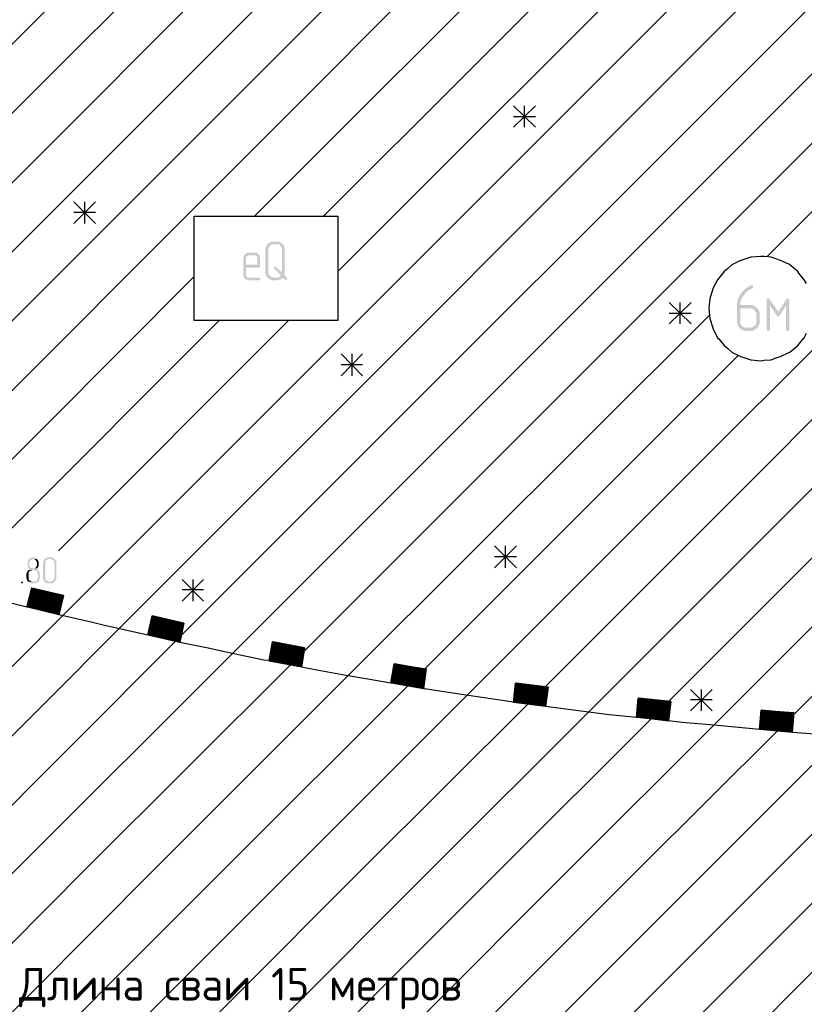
# Model space of a CAD drawing. Header units: millimetres. Extents: x -93479 to 1057970, y -66333 to 172656.
# Tile 126 of 256: x 229980 to 236000, y 39573 to 47127. Entities that reach past the tile are written whole.
import ezdxf

# ---------------------------------------------------------------- set-up
doc = ezdxf.new("R2010")
doc.units = ezdxf.units.MM
doc.layers.add('G-ANNO-DIMS-1', color=7, linetype='Continuous', lineweight=18)
doc.layers.add('PDF _Геометрия', color=7, linetype='Continuous')
doc.layers.add('PDF _Сплошная заливка', color=7, linetype='Continuous')
doc.styles.add('ISOCPEUR', font='GOST_Common.ttf', dxfattribs={"height": 450})

# ---------------------------------------------------------------- blocks, each defined once
blk = doc.blocks.new('геология3')
at = {"layer": 'PDF _Сплошная заливка', "transparency": 33554559}
for points in [[(68.3761, -12.2748), (68.3611, -12.2748), (68.3578, -12.2765), (68.3544, -12.2782), (68.3528, -12.2798), (68.3494, -12.2815), (68.3761, -12.2832), (68.3828, -12.2832), (68.3861, -12.2848), (68.3878, -12.2882), (68.3911, -12.2898), (68.3911, -12.2932), (68.3928, -12.2965), (68.3928, -12.3682), (68.4011, -12.3698), (68.4011, -12.2932), (68.3994, -12.2898), (68.3978, -12.2865), (68.3961, -12.2832), (68.3944, -12.2815), (68.3911, -12.2798), (68.3894, -12.2765), (68.3861, -12.2765), (68.3828, -12.2748), (68.3794, -12.2748)], [(68.3494, -12.2815), (68.3478, -12.2848), (68.3461, -12.2865), (68.3444, -12.2898), (68.3428, -12.2932), (68.3428, -12.3698), (68.3444, -12.3732), (68.3444, -12.3765), (68.3461, -12.3798), (68.3478, -12.3815), (68.3494, -12.3848), (68.3678, -12.3832), (68.3644, -12.3832), (68.3611, -12.3815), (68.3578, -12.3798), (68.3561, -12.3782), (68.3544, -12.3748), (68.3528, -12.3732), (68.3511, -12.3698), (68.3511, -12.2965), (68.3528, -12.2932), (68.3544, -12.2898), (68.3561, -12.2865), (68.3594, -12.2848), (68.3611, -12.2832), (68.3761, -12.2832)], [(68.2794, -12.3148), (68.2778, -12.3182), (68.2761, -12.3215), (68.2761, -12.3782), (68.2778, -12.3815), (68.2794, -12.3848), (68.2811, -12.3865), (68.2828, -12.3882), (68.2861, -12.3898), (68.2894, -12.3915), (68.3228, -12.3915), (68.3244, -12.3898), (68.3261, -12.3898), (68.3261, -12.3848), (68.3228, -12.3832), (68.2894, -12.3832), (68.2878, -12.3815), (68.2844, -12.3782), (68.2844, -12.3532), (68.3244, -12.3532), (68.3261, -12.3498), (68.2844, -12.3448), (68.2844, -12.3215), (68.2878, -12.3182), (68.2894, -12.3165), (68.3094, -12.3165)], [(68.3094, -12.3082), (68.2894, -12.3082), (68.2861, -12.3098), (68.2828, -12.3115), (68.2811, -12.3132), (68.2794, -12.3148), (68.3094, -12.3165), (68.3128, -12.3165), (68.3161, -12.3182), (68.3178, -12.3215), (68.3178, -12.3448), (68.2844, -12.3448), (68.3261, -12.3498), (68.3261, -12.3215), (68.3244, -12.3182), (68.3244, -12.3148), (68.3211, -12.3132), (68.3194, -12.3098), (68.3161, -12.3082), (68.3128, -12.3082)], [(68.3728, -12.3498), (68.3694, -12.3515), (68.3678, -12.3532), (68.3694, -12.3565), (68.3894, -12.3765), (68.3878, -12.3798), (68.3844, -12.3815), (68.3811, -12.3832), (68.3944, -12.3832), (68.4028, -12.3898), (68.4061, -12.3915), (68.4078, -12.3898), (68.4094, -12.3865), (68.4078, -12.3848), (68.3994, -12.3748), (68.4011, -12.3732), (68.4011, -12.3698), (68.3928, -12.3682), (68.3744, -12.3515)], [(68.3811, -12.3832), (68.3678, -12.3832), (68.3494, -12.3848), (68.3528, -12.3865), (68.3561, -12.3882), (68.3578, -12.3898), (68.3611, -12.3915), (68.3794, -12.3915), (68.3828, -12.3898), (68.3878, -12.3898), (68.3894, -12.3882), (68.3928, -12.3848), (68.3944, -12.3832)], [(69.8111, -12.4065), (69.8078, -12.4065), (69.8044, -12.4082), (69.8011, -12.4115), (69.7978, -12.4132), (69.7944, -12.4148), (69.7911, -12.4165), (69.7878, -12.4198), (69.7861, -12.4232), (69.7828, -12.4248), (69.7811, -12.4282), (69.7778, -12.4315), (69.7761, -12.4332), (69.7744, -12.4382), (69.7728, -12.4415), (69.7711, -12.4448), (69.7694, -12.4482), (69.7678, -12.4515), (69.7678, -12.4565), (69.7661, -12.4598), (69.7661, -12.5198), (69.7678, -12.5232), (69.7678, -12.5265), (69.7694, -12.5298), (69.7728, -12.5332), (69.7744, -12.5365), (69.7961, -12.5348), (69.7911, -12.5348), (69.7878, -12.5332), (69.7844, -12.5315), (69.7811, -12.5298), (69.7794, -12.5265), (69.7778, -12.5232), (69.7761, -12.5198), (69.7761, -12.4765), (69.8061, -12.4765), (69.8261, -12.4748), (69.8228, -12.4715), (69.8194, -12.4698), (69.8161, -12.4682), (69.8128, -12.4665), (69.7761, -12.4665), (69.7761, -12.4582), (69.7778, -12.4548), (69.7778, -12.4515), (69.7794, -12.4482), (69.7811, -12.4448), (69.7844, -12.4415), (69.7844, -12.4398), (69.7878, -12.4365), (69.7894, -12.4332), (69.7928, -12.4298), (69.7944, -12.4265), (69.7978, -12.4248), (69.8011, -12.4215), (69.8044, -12.4198), (69.8078, -12.4182), (69.8111, -12.4165), (69.8128, -12.4165), (69.8144, -12.4148), (69.8144, -12.4082)], [(69.8611, -12.4465), (69.8578, -12.4465), (69.8561, -12.4498), (69.8561, -12.4515), (69.8661, -12.4682), (69.8861, -12.4982), (69.8911, -12.4865), (69.8644, -12.4482)], [(69.8561, -12.4515), (69.8561, -12.5398), (69.8578, -12.5432), (69.8611, -12.5448), (69.8644, -12.5432), (69.8661, -12.5415), (69.8661, -12.4682)], [(69.9194, -12.4465), (69.9161, -12.4482), (69.8911, -12.4865), (69.8861, -12.4982), (69.8894, -12.5015), (69.8911, -12.5015), (69.8928, -12.4998), (69.8944, -12.4982), (69.9144, -12.4682), (69.9244, -12.4515), (69.9228, -12.4482)], [(69.9244, -12.4515), (69.9144, -12.4682), (69.9144, -12.5398), (69.9161, -12.5432), (69.9194, -12.5448), (69.9228, -12.5432), (69.9244, -12.5415), (69.9244, -12.5398)], [(69.8261, -12.4748), (69.8061, -12.4765), (69.8128, -12.4765), (69.8161, -12.4798), (69.8194, -12.4815), (69.8211, -12.4848), (69.8244, -12.4882), (69.8244, -12.5232), (69.8211, -12.5265), (69.8194, -12.5298), (69.8161, -12.5315), (69.8128, -12.5332), (69.8094, -12.5348), (69.7961, -12.5348), (69.7744, -12.5365), (69.7778, -12.5398), (69.7811, -12.5415), (69.7844, -12.5432), (69.7878, -12.5432), (69.7911, -12.5448), (69.8094, -12.5448), (69.8128, -12.5432), (69.8161, -12.5432), (69.8194, -12.5415), (69.8228, -12.5382), (69.8261, -12.5365), (69.8294, -12.5332), (69.8311, -12.5298), (69.8328, -12.5265), (69.8344, -12.5232), (69.8344, -12.4882), (69.8328, -12.4848), (69.8311, -12.4798), (69.8294, -12.4782)], [(67.6411, -13.2282), (67.6361, -13.2282), (67.6344, -13.2298), (67.6328, -13.2298), (67.6311, -13.2315), (67.6294, -13.2332), (67.6278, -13.2348), (67.6261, -13.2365), (67.6261, -13.2382), (67.6244, -13.2398), (67.6244, -13.2548), (67.6261, -13.2565), (67.6261, -13.2582), (67.6278, -13.2598), (67.6294, -13.2615), (67.6294, -13.2632), (67.6311, -13.2632), (67.6294, -13.2648), (67.6278, -13.2665), (67.6444, -13.2665), (67.6461, -13.2682), (67.6511, -13.2682), (67.6528, -13.2698), (67.6544, -13.2715), (67.6544, -13.2765), (67.6561, -13.2782), (67.6561, -13.2898), (67.6544, -13.2915), (67.6544, -13.2948), (67.6528, -13.2965), (67.6528, -13.2982), (67.6511, -13.2998), (67.6478, -13.2998), (67.6461, -13.3015), (67.6261, -13.3015), (67.6278, -13.3032), (67.6294, -13.3048), (67.6328, -13.3048), (67.6344, -13.3065), (67.6494, -13.3065), (67.6511, -13.3048), (67.6528, -13.3048), (67.6544, -13.3032), (67.6561, -13.3015), (67.6578, -13.2998), (67.6594, -13.2982), (67.6594, -13.2965), (67.6611, -13.2948), (67.6611, -13.2732), (67.6594, -13.2715), (67.6594, -13.2698), (67.6578, -13.2698), (67.6578, -13.2682), (67.6561, -13.2665), (67.6544, -13.2648), (67.6528, -13.2632), (67.6544, -13.2615), (67.6394, -13.2615), (67.6378, -13.2598), (67.6344, -13.2598), (67.6328, -13.2582), (67.6328, -13.2565), (67.6311, -13.2548), (67.6311, -13.2532), (67.6294, -13.2498), (67.6294, -13.2448), (67.6311, -13.2432), (67.6311, -13.2398), (67.6328, -13.2382), (67.6328, -13.2365), (67.6361, -13.2348), (67.6378, -13.2348), (67.6394, -13.2332), (67.6528, -13.2332), (67.6511, -13.2315), (67.6494, -13.2298), (67.6478, -13.2298), (67.6461, -13.2282), (67.6428, -13.2282)], [(67.6528, -13.2332), (67.6411, -13.2332), (67.6444, -13.2332), (67.6461, -13.2348), (67.6478, -13.2348), (67.6494, -13.2365), (67.6511, -13.2382), (67.6511, -13.2398), (67.6528, -13.2432), (67.6528, -13.2532), (67.6511, -13.2548), (67.6511, -13.2565), (67.6494, -13.2582), (67.6478, -13.2598), (67.6461, -13.2615), (67.6411, -13.2615), (67.6544, -13.2615), (67.6544, -13.2598), (67.6561, -13.2582), (67.6578, -13.2548), (67.6578, -13.2398), (67.6561, -13.2382), (67.6561, -13.2365), (67.6544, -13.2348)], [(67.6944, -13.2282), (67.6844, -13.2282), (67.6828, -13.2298), (67.6794, -13.2298), (67.6778, -13.2315), (67.6761, -13.2332), (67.6744, -13.2348), (67.6744, -13.2365), (67.6728, -13.2382), (67.6728, -13.2398), (67.6711, -13.2432), (67.6711, -13.2915), (67.6728, -13.2948), (67.6728, -13.2965), (67.6744, -13.2982), (67.6744, -13.2998), (67.6761, -13.3015), (67.6778, -13.3032), (67.6794, -13.3048), (67.6828, -13.3048), (67.6844, -13.3065), (67.6994, -13.3065), (67.7011, -13.3048), (67.7028, -13.3048), (67.7044, -13.3032), (67.7061, -13.3015), (67.6878, -13.3015), (67.6861, -13.2998), (67.6844, -13.2998), (67.6828, -13.2982), (67.6811, -13.2982), (67.6794, -13.2965), (67.6778, -13.2932), (67.6778, -13.2398), (67.6794, -13.2382), (67.6811, -13.2365), (67.6828, -13.2348), (67.6844, -13.2348), (67.6861, -13.2332), (67.7061, -13.2332), (67.7044, -13.2315), (67.7028, -13.2298), (67.7011, -13.2298), (67.6978, -13.2282), (67.6961, -13.2282)], [(67.7061, -13.2332), (67.6944, -13.2332), (67.6961, -13.2332), (67.6994, -13.2348), (67.7011, -13.2348), (67.7028, -13.2365), (67.7044, -13.2382), (67.7044, -13.2432), (67.7061, -13.2448), (67.7061, -13.2898), (67.7044, -13.2915), (67.7044, -13.2948), (67.7028, -13.2965), (67.7028, -13.2982), (67.7011, -13.2998), (67.6978, -13.2998), (67.6961, -13.3015), (67.6878, -13.3015), (67.7061, -13.3015), (67.7078, -13.2998), (67.7094, -13.2982), (67.7094, -13.2965), (67.7111, -13.2932), (67.7111, -13.2398), (67.7094, -13.2382), (67.7094, -13.2365), (67.7078, -13.2348)], [(67.6278, -13.2665), (67.6261, -13.2682), (67.6244, -13.2698), (67.6228, -13.2715), (67.6228, -13.2732), (67.6211, -13.2765), (67.6211, -13.2782), (67.6211, -13.2915), (67.6228, -13.2948), (67.6228, -13.2965), (67.6244, -13.2982), (67.6244, -13.2998), (67.6261, -13.3015), (67.6378, -13.3015), (67.6361, -13.2998), (67.6344, -13.2998), (67.6328, -13.2982), (67.6311, -13.2982), (67.6294, -13.2965), (67.6278, -13.2932), (67.6278, -13.2732), (67.6294, -13.2715), (67.6311, -13.2698), (67.6328, -13.2682), (67.6361, -13.2682), (67.6378, -13.2665), (67.6444, -13.2665)], [(67.6078, -13.3015), (67.6061, -13.3015), (67.6044, -13.3032), (67.6061, -13.3065), (67.6094, -13.3065), (67.6094, -13.3048), (67.6111, -13.3032), (67.6094, -13.3015)]]:
    blk.add_hatch(color=7, dxfattribs=at).paths.add_polyline_path(points)
at = {"layer": 'PDF _Геометрия', "color": 7, "lineweight": 25}
for points in [[(67.4511, -13.8932), (67.9011, -13.4432), (70.0378, -11.3048), (70.7194, -10.6248)], [(67.4511, -13.6848), (67.7311, -13.4032), (69.8244, -11.3098), (70.4644, -10.6698)], [(68.5611, -12.3648), (69.6128, -11.3132), (70.2111, -10.7148)], [(68.5178, -12.1982), (69.4028, -11.3148), (69.9594, -10.7582)], [(68.3094, -12.1982), (69.1911, -11.3165), (69.7094, -10.7982)], [(67.4511, -12.8498), (68.9811, -11.3182), (69.4644, -10.8365)], [(67.5128, -12.5782), (68.7728, -11.3182), (69.2228, -10.8682)], [(67.4511, -12.4315), (68.5628, -11.3198), (68.9894, -10.8932)], [(67.4511, -12.2232), (68.3544, -11.3198), (68.7611, -10.9132)], [(67.5161, -11.9482), (68.1461, -11.3198), (68.5361, -10.9282)], [(67.4511, -11.8048), (67.9361, -11.3182), (68.3161, -10.9398)], [(67.4511, -14.1015), (68.0711, -13.4815), (70.2511, -11.3015), (70.3344, -11.2182)], [(67.5694, -14.4015), (67.7994, -14.1698), (68.4178, -13.5532), (70.6794, -11.2898), (70.7194, -11.2498)], [(67.3728, -14.3098), (67.4511, -14.3098), (67.5911, -14.1698), (68.2428, -13.5182), (70.4661, -11.2948), (70.4744, -11.2865)], [(69.8578, -12.3198), (70.7194, -11.4582)], [(67.4511, -15.1448), (68.4261, -14.1698), (68.9511, -13.6448), (70.7194, -11.8765)], [(69.1578, -11.8648), (69.0911, -11.9298)], [(69.0911, -11.8648), (69.1578, -11.9298)], [(69.1244, -11.9298), (69.1244, -11.8648)], [(69.1578, -11.8982), (69.0911, -11.8982)], [(67.4511, -15.3548), (68.6344, -14.1698), (69.1344, -13.6715), (70.7194, -12.0848)], [(67.8294, -12.1548), (67.7644, -12.2198)], [(67.7644, -12.1548), (67.8294, -12.2198)], [(67.7978, -12.2198), (67.7978, -12.1548)], [(67.8294, -12.1865), (67.7644, -12.1865)], [(67.4511, -15.5632), (68.8428, -14.1698), (69.3194, -13.6948), (70.7194, -12.2932)], [(69.9761, -12.4015), (69.9694, -12.3898), (69.9528, -12.3698), (69.9494, -12.3648), (69.9261, -12.3448), (69.9228, -12.3432), (69.8978, -12.3315), (69.8861, -12.3282), (69.8694, -12.3215), (69.8478, -12.3198), (69.8378, -12.3198), (69.8094, -12.3215), (69.8078, -12.3215), (69.7778, -12.3315), (69.7711, -12.3348), (69.7511, -12.3448), (69.7378, -12.3565), (69.7278, -12.3648), (69.7111, -12.3848), (69.7078, -12.3898), (69.6928, -12.4165), (69.6928, -12.4182), (69.6844, -12.4465), (69.6828, -12.4565), (69.6811, -12.4765), (69.6828, -12.4965), (69.6844, -12.5065), (69.6928, -12.5348), (69.6928, -12.5365), (69.7078, -12.5648), (69.7111, -12.5682), (69.7278, -12.5882), (69.7378, -12.5965), (69.7511, -12.6082), (69.7711, -12.6182), (69.7778, -12.6215), (69.8078, -12.6315), (69.8094, -12.6315), (69.8378, -12.6348), (69.8478, -12.6332), (69.8694, -12.6315), (69.8861, -12.6248), (69.8978, -12.6215), (69.9228, -12.6098), (69.9261, -12.6082), (69.9494, -12.5882), (69.9528, -12.5848), (69.9694, -12.5648), (69.9761, -12.5515)], [(67.4511, -13.0582), (68.1278, -12.3798)], [(69.6278, -12.4582), (69.5611, -12.5232)], [(69.5611, -12.4582), (69.6278, -12.5232)], [(69.5944, -12.5232), (69.5944, -12.4582)], [(67.4511, -14.7282), (68.0078, -14.1698), (68.5928, -13.5848), (69.6828, -12.4965)], [(67.4511, -15.7715), (69.0528, -14.1698), (69.5061, -13.7165), (70.7194, -12.5032)], [(67.5694, -13.1482), (68.2028, -12.5132)], [(67.7178, -13.2082), (68.4128, -12.5132)], [(69.6278, -12.4915), (69.5611, -12.4915)], [(67.4511, -14.9365), (68.2178, -14.1698), (68.7711, -13.6165), (69.7694, -12.6182)], [(68.6361, -12.6132), (68.5711, -12.6798)], [(68.5711, -12.6132), (68.6361, -12.6798)], [(68.6044, -12.6798), (68.6044, -12.6132)], [(68.6361, -12.6465), (68.5711, -12.6465)], [(67.4511, -15.9815), (69.2611, -14.1698), (69.6961, -13.7348), (70.7194, -12.7115)], [(67.4511, -16.1898), (67.4844, -16.1548), (69.4694, -14.1698), (69.8878, -13.7532), (70.7194, -12.9198)], [(67.5311, -16.3182), (67.6944, -16.1548), (69.6794, -14.1698), (70.0811, -13.7682), (70.7194, -13.1282)], [(67.6228, -13.3782), (67.4894, -13.3448), (67.4111, -13.3265), (67.2111, -13.2715), (67.1178, -13.2448), (67.1161, -13.2448), (67.1328, -13.1882), (67.2261, -13.2132), (67.2278, -13.2132), (67.2111, -13.2715)], [(69.1011, -13.1932), (69.0344, -13.2598)], [(69.0344, -13.1932), (69.1011, -13.2598)], [(69.0678, -13.2598), (69.0678, -13.1932)], [(69.1011, -13.2265), (69.0344, -13.2265)], [(68.1561, -13.2948), (68.0911, -13.3598)], [(68.0911, -13.2948), (68.1561, -13.3598)], [(68.1244, -13.3598), (68.1244, -13.2948)], [(68.0844, -13.4832), (67.9894, -13.4615), (67.9878, -13.4615), (67.9894, -13.4615), (68.0844, -13.4832), (67.9894, -13.4632), (67.9878, -13.4632), (67.8528, -13.4332), (67.8211, -13.4248), (67.7194, -13.4015), (67.6244, -13.3782), (67.6228, -13.3782), (67.6378, -13.3198), (67.7328, -13.3432), (67.7194, -13.4015)], [(67.7261, -13.3698), (67.6311, -13.3465), (67.6328, -13.3465), (67.7278, -13.3682), (67.6328, -13.3448), (67.6311, -13.3448), (67.6328, -13.3448), (67.7278, -13.3665), (67.6328, -13.3448), (67.6311, -13.3448)], [(67.6344, -13.3348), (67.6344, -13.3332), (67.7294, -13.3565), (67.6344, -13.3348), (67.7294, -13.3582), (67.6344, -13.3365), (67.6328, -13.3365)], [(67.7294, -13.3615), (67.6344, -13.3382), (67.6328, -13.3382), (67.6344, -13.3382), (67.7294, -13.3598), (67.6344, -13.3365), (67.6328, -13.3365), (67.6344, -13.3365), (67.7294, -13.3598)], [(67.7278, -13.3632), (67.6328, -13.3398), (67.7278, -13.3632)], [(67.6344, -13.3398), (67.6328, -13.3398), (67.7278, -13.3615)], [(67.7278, -13.3648), (67.6328, -13.3432), (67.6328, -13.3415), (67.7278, -13.3632)], [(67.6328, -13.3415), (67.6344, -13.3415)], [(67.7311, -13.3548), (67.6361, -13.3315), (67.6344, -13.3315), (67.6361, -13.3315), (67.7311, -13.3532), (67.6361, -13.3298), (67.6344, -13.3298), (67.6361, -13.3298), (67.7311, -13.3515), (67.6361, -13.3298), (67.6344, -13.3298)], [(67.6344, -13.3332), (67.6361, -13.3332)], [(67.7294, -13.3582), (67.6344, -13.3348), (67.7294, -13.3582)], [(67.7328, -13.3448), (67.6378, -13.3215), (67.6361, -13.3215)], [(67.6361, -13.3232), (67.6378, -13.3232), (67.7328, -13.3448), (67.6378, -13.3232), (67.6361, -13.3232), (67.6378, -13.3232), (67.7328, -13.3465), (67.6378, -13.3248), (67.6361, -13.3248), (67.6378, -13.3248)], [(67.7311, -13.3482), (67.6361, -13.3248), (67.7311, -13.3482)], [(67.7311, -13.3498), (67.6361, -13.3265), (67.6361, -13.3282), (67.7311, -13.3498), (67.6361, -13.3282), (67.6361, -13.3265), (67.7311, -13.3482)], [(67.6361, -13.3265), (67.6378, -13.3265)], [(67.7311, -13.3515), (67.6361, -13.3282), (67.7311, -13.3515)], [(67.6378, -13.3215), (67.6378, -13.3198)], [(67.7328, -13.3432), (67.6378, -13.3215), (67.7328, -13.3432)], [(68.1561, -13.3265), (68.0911, -13.3265)], [(67.7211, -13.3965), (67.6261, -13.3732), (67.6244, -13.3732), (67.6261, -13.3732), (67.7211, -13.3948), (67.6261, -13.3715), (67.6244, -13.3715), (67.6261, -13.3715), (67.7211, -13.3948), (67.6261, -13.3715), (67.6244, -13.3715)], [(67.6261, -13.3765), (67.6244, -13.3765), (67.7194, -13.3982), (67.6244, -13.3748), (67.7194, -13.3965), (67.6244, -13.3748), (67.6261, -13.3748)], [(67.6261, -13.3648), (67.6278, -13.3648), (67.7228, -13.3882), (67.6278, -13.3648), (67.6261, -13.3648), (67.6278, -13.3648), (67.7228, -13.3882), (67.6278, -13.3665), (67.6261, -13.3665)], [(67.7211, -13.3915), (67.6261, -13.3682), (67.7211, -13.3898)], [(67.6261, -13.3682), (67.6278, -13.3682)], [(67.6261, -13.3698), (67.6278, -13.3698)], [(67.7244, -13.3815), (67.6294, -13.3582), (67.6278, -13.3582), (67.6294, -13.3582), (67.7244, -13.3798), (67.6294, -13.3582), (67.6278, -13.3565), (67.6294, -13.3582), (67.7244, -13.3798), (67.6294, -13.3565), (67.7244, -13.3782), (67.6294, -13.3548), (67.6294, -13.3565)], [(67.6294, -13.3615), (67.6278, -13.3615), (67.7228, -13.3832), (67.6278, -13.3598), (67.6294, -13.3598), (67.7244, -13.3815), (67.6294, -13.3598), (67.6278, -13.3598)], [(67.7228, -13.3848), (67.6278, -13.3615), (67.7228, -13.3848)], [(67.6294, -13.3632), (67.6278, -13.3632), (67.7228, -13.3848)], [(67.6294, -13.3498), (67.6311, -13.3498), (67.7261, -13.3732), (67.6311, -13.3515), (67.6294, -13.3515)], [(67.7261, -13.3748), (67.6311, -13.3515), (67.6294, -13.3515), (67.6311, -13.3515), (67.7261, -13.3748), (67.6311, -13.3532), (67.6294, -13.3532), (67.7244, -13.3765), (67.6294, -13.3548), (67.7244, -13.3782)], [(67.6294, -13.3548), (67.6311, -13.3548)], [(67.6311, -13.3482), (67.6328, -13.3482)], [(67.7261, -13.3732), (67.6311, -13.3498), (67.7261, -13.3732)], [(67.7194, -13.3998), (67.6244, -13.3765), (67.7194, -13.3998)], [(67.7194, -13.3998), (67.6244, -13.3782)], [(68.3544, -13.5398), (68.3378, -13.5382), (68.2194, -13.5132), (68.1744, -13.5032), (68.0844, -13.4848), (67.9878, -13.4632), (68.0011, -13.4048), (68.0961, -13.4265), (68.0844, -13.4848)], [(68.0961, -13.4282), (68.0011, -13.4065), (67.9994, -13.4065), (68.0011, -13.4065), (68.0961, -13.4265), (68.0011, -13.4048)], [(68.0911, -13.4532), (67.9961, -13.4315), (67.9944, -13.4315), (67.9961, -13.4315), (68.0911, -13.4515), (67.9961, -13.4298), (67.9944, -13.4298), (67.9961, -13.4298), (68.0911, -13.4498), (67.9961, -13.4298), (67.9944, -13.4298)], [(67.9944, -13.4348), (67.9944, -13.4332), (68.0911, -13.4548), (67.9944, -13.4348), (68.0894, -13.4565), (67.9944, -13.4365)], [(67.9944, -13.4332), (67.9961, -13.4332)], [(68.0894, -13.4565), (67.9944, -13.4348), (68.0894, -13.4565)], [(68.0928, -13.4398), (67.9978, -13.4198), (68.0928, -13.4415), (67.9978, -13.4215), (67.9961, -13.4215)], [(68.0928, -13.4432), (67.9978, -13.4215), (67.9961, -13.4215), (67.9978, -13.4215), (68.0928, -13.4432), (67.9978, -13.4232), (67.9961, -13.4232), (67.9978, -13.4232), (68.0928, -13.4448), (67.9978, -13.4248), (67.9961, -13.4248), (67.9978, -13.4248)], [(68.0928, -13.4465), (67.9961, -13.4248), (68.0928, -13.4465)], [(68.0911, -13.4498), (67.9961, -13.4282), (68.0911, -13.4482), (67.9961, -13.4282), (67.9961, -13.4265), (68.0911, -13.4482), (67.9961, -13.4282), (67.9961, -13.4265), (68.0928, -13.4465)], [(67.9961, -13.4265), (67.9978, -13.4265)], [(68.0944, -13.4348), (67.9994, -13.4132), (67.9978, -13.4132)], [(68.0944, -13.4382), (67.9994, -13.4165), (67.9978, -13.4165), (67.9994, -13.4165), (68.0944, -13.4365), (67.9994, -13.4148), (67.9978, -13.4148), (67.9994, -13.4148), (68.0944, -13.4348), (67.9994, -13.4148), (67.9978, -13.4148)], [(67.9978, -13.4198), (67.9978, -13.4182), (68.0944, -13.4398)], [(67.9978, -13.4182), (67.9994, -13.4182)], [(68.0928, -13.4415), (67.9978, -13.4198), (68.0928, -13.4415)], [(67.9994, -13.4082), (68.0011, -13.4082), (68.0961, -13.4282), (68.0011, -13.4082), (67.9994, -13.4082), (68.0011, -13.4082), (68.0961, -13.4298), (68.0011, -13.4098), (67.9994, -13.4098), (68.0011, -13.4098)], [(68.0961, -13.4315), (67.9994, -13.4098), (68.0961, -13.4315)], [(68.0961, -13.4315), (67.9994, -13.4115), (67.9994, -13.4132), (68.0944, -13.4332), (67.9994, -13.4115), (67.9994, -13.4132)], [(67.9994, -13.4115), (68.0011, -13.4115)], [(68.0944, -13.4332), (67.9994, -13.4132), (68.0944, -13.4332)], [(67.9878, -13.4598), (67.9894, -13.4598), (68.0844, -13.4798), (67.9894, -13.4598), (67.9878, -13.4598), (67.9894, -13.4598), (68.0844, -13.4815), (67.9894, -13.4615), (67.9878, -13.4615)], [(68.0861, -13.4748), (67.9911, -13.4532), (67.9894, -13.4532), (67.9911, -13.4532), (68.0861, -13.4732), (67.9911, -13.4515), (67.9894, -13.4515), (67.9911, -13.4515), (68.0861, -13.4732)], [(67.9894, -13.4548), (67.9911, -13.4548), (68.0861, -13.4748), (67.9911, -13.4548), (67.9894, -13.4548), (67.9911, -13.4548), (68.0861, -13.4765), (67.9894, -13.4565), (67.9894, -13.4582), (68.0844, -13.4782)], [(68.0844, -13.4798), (67.9894, -13.4582), (68.0844, -13.4782), (67.9894, -13.4582), (67.9894, -13.4565), (68.0861, -13.4782)], [(67.9894, -13.4565), (67.9911, -13.4565)], [(67.9911, -13.4448), (67.9928, -13.4448), (68.0878, -13.4648), (67.9928, -13.4448), (67.9911, -13.4448), (67.9928, -13.4448), (68.0878, -13.4665), (67.9928, -13.4465), (67.9911, -13.4465)], [(67.9911, -13.4515), (67.9911, -13.4498), (68.0861, -13.4715), (67.9911, -13.4498), (68.0878, -13.4698), (67.9911, -13.4482), (68.0878, -13.4682), (67.9928, -13.4465), (67.9911, -13.4465), (67.9928, -13.4465), (68.0878, -13.4682)], [(67.9911, -13.4482), (67.9928, -13.4482)], [(67.9911, -13.4498), (67.9928, -13.4498)], [(68.0861, -13.4715), (67.9911, -13.4515), (68.0861, -13.4715)], [(68.0894, -13.4582), (67.9944, -13.4365), (67.9928, -13.4365), (67.9944, -13.4365), (68.0894, -13.4582), (67.9944, -13.4382), (67.9928, -13.4382), (67.9944, -13.4382), (68.0894, -13.4598), (67.9944, -13.4398), (67.9928, -13.4398), (67.9944, -13.4398)], [(68.0894, -13.4615), (67.9928, -13.4398), (68.0894, -13.4615)], [(68.0878, -13.4648), (67.9928, -13.4432), (68.0878, -13.4632), (67.9928, -13.4432), (67.9928, -13.4415), (68.0894, -13.4632)], [(68.0894, -13.4615), (67.9928, -13.4415), (67.9928, -13.4432), (68.0878, -13.4632)], [(67.9928, -13.4415), (67.9944, -13.4415)], [(68.7211, -13.6082), (68.6578, -13.5965), (68.5861, -13.5848), (68.4978, -13.5682), (68.4511, -13.5598), (68.3544, -13.5415), (68.3544, -13.5398), (68.3644, -13.4832), (68.4611, -13.5015), (68.4511, -13.5598)], [(68.4594, -13.5082), (68.3644, -13.4898), (68.3628, -13.4898)], [(68.3644, -13.4948), (68.3628, -13.4948), (68.4594, -13.5132), (68.3628, -13.4932), (68.4594, -13.5115), (68.3644, -13.4932), (68.3628, -13.4915), (68.3644, -13.4915), (68.4594, -13.5098), (68.3644, -13.4915), (68.3628, -13.4915), (68.3644, -13.4915), (68.4594, -13.5098)], [(68.3628, -13.4932), (68.3644, -13.4932)], [(68.4594, -13.5132), (68.3628, -13.4948), (68.4594, -13.5132)], [(68.3644, -13.4865), (68.3644, -13.4848), (68.4611, -13.5032), (68.3644, -13.4848), (68.3661, -13.4848)], [(68.4611, -13.5032), (68.3661, -13.4848), (68.3644, -13.4848)], [(68.4611, -13.5048), (68.3644, -13.4865), (68.4611, -13.5048)], [(68.4611, -13.5065), (68.3644, -13.4882), (68.4611, -13.5065)], [(68.3644, -13.4882), (68.3661, -13.4882)], [(68.4528, -13.5432), (68.3578, -13.5248), (68.3561, -13.5248), (68.3578, -13.5248), (68.4528, -13.5432), (68.3578, -13.5248), (68.3561, -13.5248), (68.3578, -13.5265), (68.4528, -13.5448), (68.3578, -13.5265), (68.3561, -13.5265)], [(68.4544, -13.5332), (68.3594, -13.5148), (68.3578, -13.5148)], [(68.3594, -13.5198), (68.3578, -13.5198), (68.4544, -13.5382), (68.3594, -13.5182), (68.3578, -13.5182), (68.3594, -13.5182), (68.4544, -13.5365), (68.3594, -13.5182), (68.3578, -13.5165), (68.3594, -13.5182), (68.4544, -13.5365)], [(68.4544, -13.5382), (68.3578, -13.5198), (68.4544, -13.5382)], [(68.4544, -13.5398), (68.3578, -13.5215), (68.4544, -13.5398)], [(68.3594, -13.5215), (68.3578, -13.5215), (68.4544, -13.5398)], [(68.4544, -13.5415), (68.3578, -13.5232), (68.4544, -13.5415)], [(68.3578, -13.5232), (68.3594, -13.5232)], [(68.4561, -13.5282), (68.3611, -13.5098), (68.3594, -13.5082), (68.3611, -13.5082), (68.4561, -13.5265), (68.3611, -13.5082), (68.3594, -13.5082)], [(68.3611, -13.5115), (68.3594, -13.5115), (68.4561, -13.5298), (68.3594, -13.5098), (68.3611, -13.5098), (68.4561, -13.5282), (68.3611, -13.5098), (68.3594, -13.5098)], [(68.4561, -13.5298), (68.3594, -13.5115), (68.4561, -13.5298)], [(68.4561, -13.5315), (68.3594, -13.5132), (68.4561, -13.5315)], [(68.3594, -13.5132), (68.3611, -13.5132)], [(68.4561, -13.5332), (68.3594, -13.5148), (68.4561, -13.5332)], [(68.3594, -13.5148), (68.3611, -13.5148)], [(68.4578, -13.5182), (68.3628, -13.4998), (68.3611, -13.4998), (68.3628, -13.4998), (68.4578, -13.5182), (68.3628, -13.4998), (68.3611, -13.4998), (68.3628, -13.5015), (68.4578, -13.5198), (68.3628, -13.5015), (68.3611, -13.5015), (68.3628, -13.5015)], [(68.4578, -13.5215), (68.3611, -13.5015), (68.4578, -13.5215)], [(68.4578, -13.5215), (68.3611, -13.5032), (68.4578, -13.5215)], [(68.3611, -13.5032), (68.3628, -13.5032)], [(68.4578, -13.5232), (68.3611, -13.5048), (68.4578, -13.5232)], [(68.3628, -13.5048), (68.3611, -13.5048), (68.4578, -13.5232)], [(68.4578, -13.5248), (68.3611, -13.5065)], [(68.4594, -13.5148), (68.3628, -13.4965), (68.4594, -13.5148)], [(68.3644, -13.4965), (68.3628, -13.4965), (68.4594, -13.5148)], [(68.3544, -13.5332), (68.3561, -13.5332), (68.4511, -13.5515), (68.3561, -13.5332), (68.3544, -13.5332), (68.3561, -13.5332), (68.4511, -13.5532), (68.3561, -13.5348), (68.3544, -13.5348)], [(68.4511, -13.5548), (68.3544, -13.5365), (68.4511, -13.5548)], [(68.4511, -13.5548), (68.3561, -13.5365), (68.3544, -13.5365), (68.3561, -13.5365)], [(68.4511, -13.5565), (68.3544, -13.5382), (68.4511, -13.5565)], [(68.3544, -13.5382), (68.3561, -13.5382)], [(68.4511, -13.5582), (68.3544, -13.5398), (68.4511, -13.5582)], [(68.3561, -13.5398), (68.3544, -13.5398), (68.4511, -13.5582)], [(68.4528, -13.5465), (68.3561, -13.5282), (68.4528, -13.5465)], [(68.3561, -13.5282), (68.3578, -13.5282)], [(68.4528, -13.5482), (68.3561, -13.5298), (68.4528, -13.5482)], [(68.3578, -13.5298), (68.3561, -13.5298), (68.4528, -13.5482)], [(68.4528, -13.5498), (68.3561, -13.5315), (68.4528, -13.5498)], [(68.3578, -13.5315), (68.3561, -13.5315), (68.4528, -13.5498)], [(69.0911, -13.6648), (68.9961, -13.6515), (68.9544, -13.6448), (68.8228, -13.6248), (68.8194, -13.6248), (68.7228, -13.6082), (68.7211, -13.6082), (68.7311, -13.5498), (68.8278, -13.5648), (68.8194, -13.6248)], [(68.7328, -13.5515), (68.7311, -13.5515), (68.8278, -13.5665), (68.7328, -13.5498), (68.7311, -13.5498), (68.7328, -13.5498), (68.8278, -13.5648)], [(68.8278, -13.5682), (68.7311, -13.5515), (68.8278, -13.5682)], [(68.8278, -13.5698), (68.7311, -13.5532), (68.7311, -13.5548), (68.8278, -13.5698), (68.7311, -13.5548), (68.7311, -13.5532), (68.8278, -13.5682)], [(68.7311, -13.5532), (68.7328, -13.5532)], [(68.7294, -13.5732), (68.7278, -13.5732), (68.8244, -13.5898), (68.7278, -13.5748), (68.8244, -13.5915), (68.7278, -13.5765), (68.7261, -13.5765)], [(68.8228, -13.5948), (68.7278, -13.5782), (68.7261, -13.5782), (68.7278, -13.5782), (68.8244, -13.5932), (68.7278, -13.5765), (68.7261, -13.5765), (68.7278, -13.5765), (68.8244, -13.5932)], [(68.8228, -13.5998), (68.7261, -13.5832), (68.8228, -13.5982), (68.7261, -13.5815), (68.7278, -13.5815)], [(68.8228, -13.5982), (68.7261, -13.5815), (68.8228, -13.5982)], [(68.7261, -13.5832), (68.7278, -13.5832)], [(68.8244, -13.5848), (68.7294, -13.5682), (68.7278, -13.5682), (68.7294, -13.5682), (68.8261, -13.5832), (68.7294, -13.5665), (68.7278, -13.5665), (68.7294, -13.5665), (68.8261, -13.5815), (68.7294, -13.5665), (68.7278, -13.5665)], [(68.7278, -13.5715), (68.7278, -13.5698), (68.7294, -13.5698), (68.8244, -13.5865), (68.7278, -13.5715), (68.8244, -13.5882)], [(68.8244, -13.5882), (68.7278, -13.5715), (68.8244, -13.5882)], [(68.8244, -13.5898), (68.7278, -13.5732), (68.8244, -13.5898)], [(68.7278, -13.5748), (68.7294, -13.5748)], [(68.7294, -13.5565), (68.7311, -13.5565), (68.8278, -13.5732), (68.7311, -13.5565), (68.7294, -13.5565), (68.7311, -13.5565), (68.8278, -13.5732), (68.7311, -13.5582), (68.7294, -13.5582)], [(68.8261, -13.5748), (68.7311, -13.5582), (68.7294, -13.5582), (68.7311, -13.5582), (68.8261, -13.5748), (68.7311, -13.5598), (68.7294, -13.5598), (68.7311, -13.5598), (68.8261, -13.5765), (68.7294, -13.5615), (68.8261, -13.5782)], [(68.7294, -13.5632), (68.7294, -13.5615), (68.8261, -13.5782), (68.7294, -13.5632), (68.8261, -13.5798)], [(68.7294, -13.5615), (68.7311, -13.5615)], [(68.8261, -13.5798), (68.7294, -13.5632), (68.8261, -13.5798)], [(68.8261, -13.5815), (68.7294, -13.5648), (68.8261, -13.5815)], [(68.7294, -13.5648), (68.7311, -13.5648)], [(68.8278, -13.5715), (68.7311, -13.5548), (68.8278, -13.5715)], [(68.8194, -13.6182), (68.7228, -13.6032), (68.7228, -13.6048), (68.8194, -13.6198), (68.7228, -13.6048), (68.8194, -13.6215), (68.7228, -13.6048), (68.7211, -13.6048)], [(68.8194, -13.6232), (68.7228, -13.6065), (68.7211, -13.6065)], [(68.7261, -13.5948), (68.7244, -13.5948), (68.8211, -13.6098), (68.7244, -13.5948), (68.8211, -13.6115), (68.7244, -13.5965), (68.7228, -13.5948)], [(68.8211, -13.6132), (68.7244, -13.5965), (68.7228, -13.5965)], [(68.7244, -13.6015), (68.7228, -13.6015), (68.8194, -13.6165), (68.7228, -13.5998), (68.7244, -13.5998), (68.8194, -13.6148), (68.7244, -13.5982), (68.7228, -13.5982), (68.7244, -13.5982), (68.8194, -13.6148)], [(68.8211, -13.6148), (68.7244, -13.5982), (68.7228, -13.5982)], [(68.8194, -13.6182), (68.7228, -13.6015), (68.8194, -13.6182)], [(68.7228, -13.6048), (68.7228, -13.6032), (68.8194, -13.6198)], [(68.7228, -13.6032), (68.7244, -13.6032)], [(68.8228, -13.6032), (68.7261, -13.5865), (68.7244, -13.5865), (68.7261, -13.5865), (68.8228, -13.6015), (68.7261, -13.5848), (68.8228, -13.5998), (68.7261, -13.5848), (68.7278, -13.5848)], [(68.8211, -13.6048), (68.7261, -13.5882), (68.7244, -13.5882)], [(68.8211, -13.6098), (68.7244, -13.5932), (68.8211, -13.6082), (68.7244, -13.5915), (68.8211, -13.6065), (68.7244, -13.5915), (68.7261, -13.5915)], [(68.7244, -13.5932), (68.7261, -13.5932)], [(69.9328, -13.7548), (69.8344, -13.7482), (69.6978, -13.7348), (69.6011, -13.7265), (69.5594, -13.7215), (69.4628, -13.7115), (69.4678, -13.6532), (69.5661, -13.6632), (69.5594, -13.7215), (69.4628, -13.7115), (69.3811, -13.7032), (69.3261, -13.6965), (69.1878, -13.6782), (69.0911, -13.6665), (69.0978, -13.6082), (69.1944, -13.6198), (69.1961, -13.6198), (69.1878, -13.6782)], [(69.1961, -13.6198), (69.0994, -13.6082), (69.0978, -13.6082), (69.0994, -13.6082), (69.1961, -13.6215), (69.0994, -13.6098), (69.0978, -13.6098)], [(69.1944, -13.6265), (69.0978, -13.6132), (69.1961, -13.6248), (69.0978, -13.6132), (69.0978, -13.6115), (69.1961, -13.6232), (69.0994, -13.6115), (69.0978, -13.6115)], [(69.0994, -13.6115), (69.0978, -13.6115), (69.0978, -13.6132), (69.1961, -13.6248)], [(69.1928, -13.6448), (69.0961, -13.6315), (69.0944, -13.6315), (69.0961, -13.6315), (69.1928, -13.6448), (69.0961, -13.6332), (69.0944, -13.6332), (69.0961, -13.6332), (69.1928, -13.6465), (69.0961, -13.6348), (69.0944, -13.6348)], [(69.0944, -13.6398), (69.0944, -13.6382), (69.1928, -13.6498), (69.0961, -13.6382), (69.0944, -13.6382), (69.0961, -13.6382)], [(69.1928, -13.6498), (69.0961, -13.6382), (69.0944, -13.6382)], [(69.1911, -13.6548), (69.0944, -13.6415), (69.1911, -13.6532), (69.0944, -13.6398), (69.1928, -13.6515), (69.0944, -13.6398), (69.1928, -13.6515)], [(69.0944, -13.6415), (69.0961, -13.6415)], [(69.0961, -13.6448), (69.0944, -13.6448), (69.1911, -13.6565), (69.0944, -13.6432), (69.1911, -13.6548), (69.0944, -13.6432), (69.0961, -13.6432)], [(69.1944, -13.6315), (69.0978, -13.6198), (69.0961, -13.6198)], [(69.1944, -13.6365), (69.0978, -13.6232), (69.0961, -13.6232), (69.0978, -13.6232), (69.1944, -13.6348), (69.0978, -13.6215), (69.0961, -13.6215), (69.0978, -13.6215), (69.1944, -13.6348)], [(69.0978, -13.6282), (69.0961, -13.6282), (69.1928, -13.6398), (69.0961, -13.6265), (69.1944, -13.6382), (69.0961, -13.6248), (69.0978, -13.6248), (69.1944, -13.6365), (69.0978, -13.6248), (69.0961, -13.6248)], [(69.0961, -13.6265), (69.0978, -13.6265)], [(69.1928, -13.6398), (69.0961, -13.6282), (69.1928, -13.6398)], [(69.0961, -13.6315), (69.0961, -13.6298), (69.1928, -13.6415), (69.0961, -13.6298), (69.1928, -13.6415)], [(69.0961, -13.6298), (69.0978, -13.6298)], [(69.1928, -13.6432), (69.0961, -13.6315), (69.1928, -13.6432)], [(69.0994, -13.6165), (69.0978, -13.6165), (69.1944, -13.6282), (69.0978, -13.6148), (69.1944, -13.6265), (69.0978, -13.6148), (69.0994, -13.6148)], [(69.1944, -13.6298), (69.0978, -13.6165), (69.1944, -13.6298)], [(69.1944, -13.6298), (69.0978, -13.6182), (69.1944, -13.6298)], [(69.0978, -13.6182), (69.0994, -13.6182)], [(69.6911, -13.6265), (69.6261, -13.6915)], [(69.6261, -13.6265), (69.6911, -13.6915)], [(69.6594, -13.6915), (69.6594, -13.6265)], [(69.0911, -13.6582), (69.0928, -13.6582), (69.1894, -13.6715), (69.0928, -13.6598), (69.0911, -13.6598)], [(69.1894, -13.6732), (69.0928, -13.6598), (69.0911, -13.6598), (69.0928, -13.6598), (69.1894, -13.6732), (69.0928, -13.6615), (69.0911, -13.6615), (69.0928, -13.6615), (69.1894, -13.6748), (69.0928, -13.6632), (69.0911, -13.6632)], [(69.1894, -13.6765), (69.0911, -13.6648), (69.1894, -13.6765)], [(69.1894, -13.6765), (69.0928, -13.6648), (69.0911, -13.6648), (69.0928, -13.6648)], [(69.1894, -13.6782), (69.0911, -13.6665)], [(69.1911, -13.6615), (69.0944, -13.6498), (69.0928, -13.6482), (69.0944, -13.6482), (69.1911, -13.6598), (69.0944, -13.6482), (69.0928, -13.6482), (69.0944, -13.6482), (69.1911, -13.6598)], [(69.1911, -13.6648), (69.0928, -13.6515), (69.0944, -13.6515), (69.1911, -13.6632), (69.0944, -13.6498), (69.0928, -13.6498), (69.0944, -13.6498), (69.1911, -13.6615), (69.0944, -13.6498), (69.0928, -13.6498)], [(69.0944, -13.6548), (69.0928, -13.6548), (69.1894, -13.6665), (69.0928, -13.6532), (69.1911, -13.6648), (69.0928, -13.6532), (69.0944, -13.6532)], [(69.1894, -13.6665), (69.0928, -13.6548), (69.1894, -13.6665)], [(69.0928, -13.6582), (69.0928, -13.6565), (69.1894, -13.6682), (69.0928, -13.6565), (69.0928, -13.6582), (69.1894, -13.6698)], [(69.0928, -13.6565), (69.0944, -13.6565)], [(69.1894, -13.6698), (69.0928, -13.6582), (69.1894, -13.6698)], [(69.1911, -13.6582), (69.0944, -13.6448), (69.1911, -13.6582)], [(69.5644, -13.6798), (69.4678, -13.6682), (69.4661, -13.6682)], [(69.5644, -13.6832), (69.4678, -13.6715), (69.4661, -13.6715), (69.4678, -13.6715), (69.5644, -13.6815), (69.4678, -13.6698), (69.4661, -13.6698), (69.4678, -13.6698), (69.5644, -13.6798), (69.4678, -13.6698), (69.4661, -13.6698)], [(69.4661, -13.6732), (69.4678, -13.6732), (69.5644, -13.6832), (69.4678, -13.6732), (69.4661, -13.6732), (69.4678, -13.6732), (69.5644, -13.6848), (69.4678, -13.6748), (69.4661, -13.6748)], [(69.5661, -13.6632), (69.4694, -13.6532), (69.4678, -13.6532), (69.4694, -13.6532), (69.5661, -13.6648), (69.4694, -13.6548), (69.4678, -13.6548)], [(69.5661, -13.6698), (69.4694, -13.6582), (69.4678, -13.6582), (69.4694, -13.6582), (69.5661, -13.6682), (69.4694, -13.6582), (69.4678, -13.6582), (69.4694, -13.6582), (69.5661, -13.6682)], [(69.4694, -13.6615), (69.4678, -13.6615), (69.5661, -13.6715), (69.4678, -13.6598), (69.4694, -13.6598), (69.5661, -13.6698), (69.4694, -13.6598), (69.4678, -13.6598)], [(69.5661, -13.6732), (69.4678, -13.6615), (69.5661, -13.6732)], [(69.5661, -13.6748), (69.4678, -13.6632), (69.5661, -13.6732)], [(69.4678, -13.6632), (69.4694, -13.6632)], [(69.5644, -13.6748), (69.4678, -13.6648), (69.5644, -13.6748)], [(69.4694, -13.6648), (69.4678, -13.6648), (69.5644, -13.6748)], [(69.4678, -13.6682), (69.4678, -13.6665), (69.5644, -13.6765), (69.4678, -13.6665), (69.4678, -13.6682), (69.5644, -13.6782)], [(69.4678, -13.6665), (69.4694, -13.6665)], [(69.5644, -13.6782), (69.4678, -13.6682), (69.5644, -13.6782)], [(69.6911, -13.6582), (69.6261, -13.6582)], [(69.4661, -13.6982), (69.4644, -13.6982), (69.5611, -13.7082), (69.4644, -13.6982), (69.5611, -13.7098), (69.4644, -13.6998), (69.4628, -13.6998)], [(69.5611, -13.7115), (69.4644, -13.6998), (69.4628, -13.6998), (69.4644, -13.6998), (69.5611, -13.7115), (69.4644, -13.7015), (69.4628, -13.7015), (69.4644, -13.7015), (69.5611, -13.7132), (69.4644, -13.7032), (69.4628, -13.7032), (69.4644, -13.7032), (69.5611, -13.7132), (69.4644, -13.7032), (69.4628, -13.7032), (69.4644, -13.7048), (69.5611, -13.7148), (69.4644, -13.7048), (69.4628, -13.7048)], [(69.5628, -13.6982), (69.4661, -13.6865), (69.4644, -13.6865), (69.4661, -13.6865), (69.5628, -13.6965), (69.4661, -13.6865), (69.4644, -13.6848), (69.4661, -13.6848), (69.5628, -13.6948), (69.4661, -13.6848), (69.4644, -13.6848), (69.4661, -13.6848), (69.5628, -13.6948)], [(69.4644, -13.6882), (69.4661, -13.6882), (69.5628, -13.6982), (69.4661, -13.6882), (69.4644, -13.6882), (69.4661, -13.6882), (69.5628, -13.6998), (69.4661, -13.6898), (69.4644, -13.6898)], [(69.4661, -13.6932), (69.4644, -13.6932), (69.5628, -13.7032), (69.4644, -13.6915), (69.5628, -13.7015), (69.4661, -13.6898), (69.4644, -13.6898), (69.4661, -13.6898), (69.5628, -13.7015)], [(69.4644, -13.6915), (69.4661, -13.6915)], [(69.5628, -13.7032), (69.4644, -13.6932), (69.5628, -13.7032)], [(69.5611, -13.7082), (69.4644, -13.6965), (69.5611, -13.7065), (69.4644, -13.6965), (69.4644, -13.6948), (69.5611, -13.7048), (69.4644, -13.6948), (69.5628, -13.7048)], [(69.4644, -13.6948), (69.4661, -13.6948)], [(69.5644, -13.6882), (69.4661, -13.6765), (69.5644, -13.6882)], [(69.4661, -13.6765), (69.4678, -13.6765)], [(69.5644, -13.6898), (69.4661, -13.6782), (69.5644, -13.6882)], [(69.4661, -13.6782), (69.4678, -13.6782)], [(69.5628, -13.6915), (69.4661, -13.6798), (69.5628, -13.6915)], [(69.4678, -13.6798), (69.4661, -13.6798), (69.5628, -13.6898)], [(69.4678, -13.6832), (69.4661, -13.6832), (69.5628, -13.6932), (69.4661, -13.6815), (69.5628, -13.6915)], [(69.4661, -13.6815), (69.4678, -13.6815)], [(69.5628, -13.6932), (69.4661, -13.6832), (69.5628, -13.6932)], [(70.2078, -13.7765), (70.1178, -13.7698), (70.0694, -13.7665), (69.9328, -13.7565), (69.8344, -13.7482), (69.8394, -13.6898), (69.9361, -13.6965), (69.9378, -13.6965), (69.9328, -13.7565)], [(69.8378, -13.6965), (69.8394, -13.6965), (69.9361, -13.7032), (69.8394, -13.6965), (69.8378, -13.6965), (69.8394, -13.6965), (69.9361, -13.7048), (69.8394, -13.6982), (69.8378, -13.6982)], [(69.9361, -13.7065), (69.8394, -13.6982), (69.8378, -13.6982), (69.8394, -13.6982), (69.9361, -13.7065), (69.8394, -13.6998), (69.8378, -13.6998), (69.8394, -13.6998), (69.9361, -13.7082), (69.8394, -13.7015), (69.8378, -13.7015)], [(69.9361, -13.7115), (69.8394, -13.7032), (69.8378, -13.7032), (69.8394, -13.7032), (69.9361, -13.7098), (69.8394, -13.7015), (69.8378, -13.7015), (69.8394, -13.7015), (69.9361, -13.7098)], [(69.8411, -13.6915), (69.8394, -13.6915), (69.9378, -13.6982), (69.8394, -13.6898), (69.9378, -13.6965)], [(69.8394, -13.6898), (69.8411, -13.6898)], [(69.9361, -13.6998), (69.8394, -13.6915), (69.9361, -13.6998)], [(69.9361, -13.7015), (69.8394, -13.6932), (69.9361, -13.6998)], [(69.8394, -13.6932), (69.8411, -13.6932)], [(67.4511, -16.6065), (67.9028, -16.1548), (69.8878, -14.1698), (70.2778, -13.7798), (70.3344, -13.7232)], [(69.5611, -13.7182), (69.4628, -13.7065), (69.5611, -13.7165), (69.4644, -13.7048), (69.4628, -13.7048), (69.4644, -13.7048), (69.5611, -13.7165)], [(69.4628, -13.7065), (69.4644, -13.7065)], [(69.4644, -13.7098), (69.4628, -13.7098), (69.5611, -13.7198), (69.4628, -13.7082), (69.5611, -13.7182), (69.4628, -13.7082), (69.4644, -13.7082)], [(69.5594, -13.7215), (69.4628, -13.7098), (69.5594, -13.7215)], [(69.8361, -13.7148), (69.8378, -13.7148), (69.9344, -13.7232), (69.8378, -13.7165), (69.8361, -13.7165)], [(69.9344, -13.7265), (69.8378, -13.7182), (69.8361, -13.7182), (69.8378, -13.7182), (69.9344, -13.7248), (69.8378, -13.7165), (69.8361, -13.7165), (69.8378, -13.7165), (69.9344, -13.7248)], [(69.8361, -13.7198), (69.8378, -13.7198), (69.9344, -13.7265), (69.8378, -13.7198), (69.8361, -13.7198), (69.8378, -13.7198), (69.9344, -13.7282), (69.8378, -13.7215), (69.8361, -13.7215)], [(69.9344, -13.7298), (69.8378, -13.7215), (69.8361, -13.7215), (69.8378, -13.7215), (69.9344, -13.7298), (69.8378, -13.7232), (69.8361, -13.7232)], [(69.8378, -13.7265), (69.8361, -13.7265), (69.9344, -13.7332), (69.8361, -13.7248), (69.8378, -13.7248), (69.9344, -13.7315), (69.8378, -13.7248), (69.8361, -13.7248)], [(69.9344, -13.7348), (69.8361, -13.7265), (69.9344, -13.7348)], [(69.9344, -13.7365), (69.8361, -13.7282), (69.9344, -13.7348)], [(69.8361, -13.7282), (69.8378, -13.7282)], [(69.8378, -13.7315), (69.8361, -13.7315), (69.9344, -13.7382), (69.8361, -13.7298), (69.9344, -13.7365), (69.8361, -13.7298), (69.8378, -13.7298)], [(69.9344, -13.7398), (69.8361, -13.7315), (69.9344, -13.7398)], [(69.9361, -13.7132), (69.8378, -13.7048), (69.9361, -13.7132)], [(69.8378, -13.7048), (69.8394, -13.7048)], [(69.9361, -13.7165), (69.8378, -13.7082), (69.9361, -13.7148), (69.8378, -13.7065), (69.9361, -13.7132), (69.8378, -13.7065), (69.8394, -13.7065)], [(69.8378, -13.7082), (69.8394, -13.7082)], [(69.8394, -13.7115), (69.8378, -13.7115), (69.9361, -13.7182), (69.8378, -13.7098), (69.9361, -13.7165), (69.8378, -13.7098), (69.8394, -13.7098)], [(69.9361, -13.7198), (69.8378, -13.7115), (69.9361, -13.7198)], [(69.9361, -13.7198), (69.8378, -13.7132), (69.8378, -13.7148), (69.9344, -13.7215), (69.8378, -13.7132), (69.8378, -13.7148)], [(69.8378, -13.7132), (69.8394, -13.7132)], [(69.9344, -13.7215), (69.8378, -13.7148), (69.9344, -13.7215)], [(68.6361, -15.8398), (70.3044, -14.1698), (70.6728, -13.8015), (70.7194, -13.7548)], [(69.9328, -13.7465), (69.8361, -13.7382), (69.8344, -13.7382), (69.8361, -13.7382), (69.9328, -13.7448), (69.8361, -13.7365), (69.8344, -13.7365), (69.8361, -13.7365), (69.9328, -13.7448)], [(69.9328, -13.7498), (69.8361, -13.7415), (69.8344, -13.7415), (69.8361, -13.7415), (69.9328, -13.7482), (69.8361, -13.7398), (69.8344, -13.7398), (69.8361, -13.7398), (69.9328, -13.7465), (69.8361, -13.7398), (69.8344, -13.7398)], [(69.8344, -13.7448), (69.8361, -13.7448), (69.9328, -13.7515), (69.8361, -13.7448), (69.8344, -13.7448), (69.8361, -13.7448), (69.9328, -13.7532), (69.8361, -13.7465), (69.8344, -13.7465), (69.8361, -13.7465)], [(69.9328, -13.7548), (69.8344, -13.7465), (69.9328, -13.7548)], [(69.9344, -13.7415), (69.8361, -13.7332), (69.9344, -13.7415)], [(69.8378, -13.7332), (69.8361, -13.7332), (69.9344, -13.7398)], [(69.8378, -13.7348), (69.8361, -13.7348), (69.9328, -13.7415), (69.8361, -13.7348), (69.9328, -13.7432), (69.8361, -13.7365)], [(67.4511, -16.8165), (68.1111, -16.1548), (70.0961, -14.1698), (70.4594, -13.8065)]]:
    blk.add_lwpolyline(points, dxfattribs=at)
for points in [[(68.1278, -12.3565), (68.1278, -12.1982), (68.5611, -12.1982), (68.5611, -12.5132), (68.1278, -12.5132)], [(67.6311, -13.3432), (67.6328, -13.3432), (67.7278, -13.3665), (67.6328, -13.3432)], [(67.7278, -13.3648), (67.6328, -13.3432), (67.6328, -13.3415)], [(67.7294, -13.3548), (67.6344, -13.3332)], [(67.6261, -13.3665), (67.6278, -13.3665), (67.7228, -13.3898), (67.6278, -13.3665)], [(67.7211, -13.3932), (67.6261, -13.3715), (67.6261, -13.3698)], [(67.7211, -13.3915), (67.6261, -13.3698)], [(67.7228, -13.3865), (67.6278, -13.3648), (67.6278, -13.3632)], [(67.7261, -13.3715), (67.6311, -13.3482), (67.6311, -13.3498)], [(67.7261, -13.3698), (67.6311, -13.3482)], [(68.0911, -13.4532), (67.9944, -13.4332)], [(68.0944, -13.4382), (67.9978, -13.4182)], [(68.3628, -13.4898), (68.3644, -13.4898), (68.4594, -13.5082), (68.3644, -13.4898)], [(68.3644, -13.4832), (68.3661, -13.4832), (68.4611, -13.5015), (68.3661, -13.4832)], [(68.4611, -13.5048), (68.3644, -13.4865)], [(68.3578, -13.5165), (68.3594, -13.5165), (68.4544, -13.5348), (68.3594, -13.5165)], [(68.3594, -13.5065), (68.3611, -13.5065), (68.4561, -13.5248), (68.3611, -13.5065)], [(68.3611, -13.4982), (68.3628, -13.4982), (68.4578, -13.5165), (68.3628, -13.4982)], [(68.3544, -13.5348), (68.3561, -13.5348), (68.4511, -13.5532), (68.3561, -13.5348)], [(68.3561, -13.5265), (68.3578, -13.5265), (68.4528, -13.5465), (68.3578, -13.5265)], [(68.7261, -13.5782), (68.7278, -13.5798), (68.8228, -13.5948), (68.7278, -13.5798)], [(68.7261, -13.5798), (68.7278, -13.5798), (68.8228, -13.5965)], [(68.7278, -13.5698), (68.7294, -13.5698), (68.8244, -13.5848), (68.7294, -13.5698)], [(68.7211, -13.6065), (68.7228, -13.6065), (68.8194, -13.6232), (68.7228, -13.6065)], [(68.7228, -13.5965), (68.7244, -13.5965), (68.8211, -13.6132), (68.7244, -13.5965)], [(68.7244, -13.5865), (68.7261, -13.5865), (68.8228, -13.6032), (68.7261, -13.5882)], [(68.7244, -13.5882), (68.7261, -13.5882), (68.8211, -13.6048), (68.7261, -13.5882)], [(68.7244, -13.5898), (68.7261, -13.5898), (68.8211, -13.6065)], [(69.0978, -13.6098), (69.0994, -13.6098), (69.1961, -13.6215), (69.0994, -13.6098)], [(69.0944, -13.6348), (69.0961, -13.6348), (69.1928, -13.6482), (69.0961, -13.6348)], [(69.0944, -13.6365), (69.0961, -13.6365), (69.1928, -13.6482), (69.0961, -13.6365)], [(69.0961, -13.6198), (69.0978, -13.6198), (69.1944, -13.6315), (69.0978, -13.6198)], [(69.0961, -13.6215), (69.0978, -13.6215), (69.1944, -13.6332), (69.0978, -13.6215)], [(69.0911, -13.6632), (69.0928, -13.6632), (69.1894, -13.6748), (69.0928, -13.6632)], [(69.0928, -13.6465), (69.0944, -13.6465), (69.1911, -13.6582), (69.0944, -13.6465)], [(69.4678, -13.6548), (69.4694, -13.6548), (69.5661, -13.6665), (69.4694, -13.6548)], [(69.4678, -13.6565), (69.4694, -13.6565), (69.5661, -13.6665), (69.4694, -13.6565)], [(69.4661, -13.6748), (69.4678, -13.6748), (69.5644, -13.6848), (69.4678, -13.6748)], [(69.5644, -13.6865), (69.4661, -13.6765)], [(69.8378, -13.6948), (69.8394, -13.6948), (69.9361, -13.7032), (69.8394, -13.6948)], [(69.8378, -13.6948), (69.8394, -13.6948), (69.9361, -13.7015), (69.8394, -13.6948)], [(69.8361, -13.7232), (69.8378, -13.7232), (69.9344, -13.7315), (69.8378, -13.7248)], [(69.9361, -13.7115), (69.8378, -13.7048)], [(69.8344, -13.7432), (69.8361, -13.7432), (69.9328, -13.7515), (69.8361, -13.7432)], [(69.8344, -13.7432), (69.8361, -13.7432), (69.9328, -13.7498), (69.8361, -13.7432)]]:
    blk.add_lwpolyline(points, close=True, dxfattribs=at)

msp = doc.modelspace()

# ---------------------------------------------------------------- block references
at = {"color": 7, "xscale": 2541.29606099, "yscale": 2541.29606099, "zscale": 2541.29606099}
msp.add_blockref('геология3', (58186.8, 76618), dxfattribs=at)

# ---------------------------------------------------------------- texts
at = {"layer": 'G-ANNO-DIMS-1', "color": 7, "insert": (229974.1, 39533.9), "char_height": 250, "width": 5194.597, "attachment_point": 7, "line_spacing_factor": 1.149209, "style": 'ISOCPEUR'}
msp.add_mtext('Длина сваи 15 метров', dxfattribs=at)

doc.saveas('drawing.dxf')
